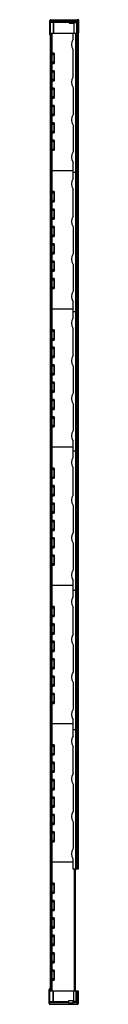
# Model space of a CAD drawing. Header units: millimetres. Extents: x 592 to 634, y 137 to 1554.
import ezdxf

# ---------------------------------------------------------------- set-up
doc = ezdxf.new("R2010")
doc.units = ezdxf.units.MM
doc.header["$LTSCALE"] = 109.979352
doc.layers.get('0').update_dxf_attribs({"linetype": 'CONTINUOUS'})

msp = doc.modelspace()

# ---------------------------------------------------------------- linework, layer by layer
at = {"color": 7}
for p, q in [((592.6, 1532.5), (592.6, 1553)), ((592.6, 1550.2), (598.6, 1550.2)), ((593.6, 1534.7), (593.6, 1554)), ((593.6, 1554), (631.9, 1554)), ((597.6, 1551.2), (593.6, 1551.2)), ((597.6, 1551.6), (597.6, 1534.7)), ((620.3, 1551.6), (597.6, 1551.6)), ((598.6, 1550.6), (620.3, 1550.6)), ((598.6, 1534.7), (598.6, 1550.5)), ((620.3, 1552.1), (620.3, 1549.2)), ((620.3, 1552.1), (627.3, 1552.1)), ((627.3, 1550.1), (620.3, 1550.1)), ((620.3, 1549.2), (627.3, 1549.2)), ((627.1, 1549.2), (627.1, 1550.1)), ((627.3, 1549.2), (627.3, 1552.1)), ((627.3, 1551.5), (627.6, 1551.5)), ((627.4, 1534.7), (627.4, 1549.2)), ((627.4, 1549.2), (627.6, 1549.2)), ((627.6, 1549.2), (627.6, 1551.5)), ((631.9, 1551.4), (627.6, 1551.4)), ((627.6, 1549.9), (630.8, 1549.9)), ((630.8, 1549.9), (630.8, 1534.7)), ((631.9, 1554), (631.9, 1554)), ((631.9, 1553.6), (631.9, 1553.2)), ((631.9, 1552.2), (631.9, 1551.4)), ((632, 1554), (632.1, 1554)), ((632.1, 1554), (632.1, 1554)), ((632.2, 1554), (632.2, 1554)), ((632.3, 1553.2), (632.3, 1553.2)), ((632.3, 1553.2), (632.3, 1553.2)), ((632.3, 1534.7), (632.3, 1551.8)), ((633.3, 1554), (632.4, 1554)), ((632.7, 1554), (632.7, 1554)), ((632.7, 1553.2), (632.7, 1553.7)), ((633.3, 1553.7), (632.7, 1553.7)), ((633.7, 1553.3), (632.7, 1553.3)), ((632.7, 1534.7), (632.7, 1552.3)), ((633.3, 1552.3), (632.7, 1552.3)), ((633.7, 1551.9), (632.7, 1551.9)), ((633.3, 1554), (633.3, 1554)), ((633.3, 1554), (633.3, 1554)), ((633.4, 1554), (633.3, 1554)), ((633.3, 1553.7), (633.3, 1553.2)), ((633.3, 1553.2), (633.3, 1553.2)), ((633.3, 1553.2), (633.4, 1553.2)), ((633.3, 1552.3), (633.3, 1534.7)), ((633.4, 1553.2), (633.4, 1553.2)), ((633.7, 1553), (633.7, 1553.3)), ((633.7, 1534.7), (633.7, 1551.9)), ((634.3, 1552.4), (634.3, 1553.5)), ((634.3, 1553.5), (634.3, 1553.5)), ((634.3, 1534.7), (634.3, 1552.4)), ((634.3, 1552.4), (634.3, 1552.4)), ((592.6, 1534.7), (634.3, 1534.7)), ((593.1, 1532.5), (592.6, 1532.5)), ((593.1, 1532.5), (593.1, 1534.7)), ((593.2, 1534.7), (593.2, 156.7)), ((594.2, 156.7), (594.2, 1534.7)), ((596, 156.7), (596, 1534.7)), ((626.1, 1525.8), (626.1, 1534.7)), ((629.6, 1534.7), (629.6, 331.7)), ((631.1, 331.7), (631.1, 1534.7)), ((631.5, 331.7), (631.5, 1534.7)), ((632.4, 1534.7), (632.4, 331.7)), ((632.8, 331.7), (632.8, 1534.7)), ((633.4, 1534.7), (633.4, 331.7)), ((596, 1517.9), (595.6, 1517.9)), ((595.6, 1503.9), (599, 1503.9)), ((598.7, 1505.6), (596, 1505.6)), ((598.7, 1504.5), (596, 1504.5)), ((598.7, 1505.6), (598.7, 1491.1)), ((599, 1491.5), (599, 1505.3)), ((626.1, 1471.6), (626.1, 1510.8)), ((599, 1492.9), (595.6, 1492.9)), ((596, 1492.2), (598.7, 1492.2)), ((596, 1491.1), (598.7, 1491.1)), ((595.6, 1478.9), (599, 1478.9)), ((598.7, 1480.6), (596, 1480.6)), ((598.7, 1479.5), (596, 1479.5)), ((598.7, 1480.6), (598.7, 1466.1)), ((599, 1466.5), (599, 1480.3)), ((599, 1467.9), (595.6, 1467.9)), ((596, 1467.2), (598.7, 1467.2)), ((596, 1466.1), (598.7, 1466.1)), ((595.6, 1453.9), (599, 1453.9)), ((598.7, 1455.6), (596, 1455.6)), ((598.7, 1454.5), (596, 1454.5)), ((598.7, 1455.6), (598.7, 1441.1)), ((599, 1441.5), (599, 1455.3)), ((626.1, 1456.6), (626.1, 1417.4)), ((599, 1442.9), (595.6, 1442.9)), ((596, 1442.2), (598.7, 1442.2)), ((596, 1441.1), (598.7, 1441.1)), ((595.6, 1428.9), (599, 1428.9)), ((599, 1417.9), (595.6, 1417.9)), ((598.7, 1430.6), (596, 1430.6)), ((598.7, 1429.5), (596, 1429.5)), ((596, 1417.2), (598.7, 1417.2)), ((598.7, 1430.6), (598.7, 1416.1)), ((599, 1416.5), (599, 1430.3)), ((595.6, 1403.9), (599, 1403.9)), ((596, 1416.1), (598.7, 1416.1)), ((598.7, 1405.6), (596, 1405.6)), ((598.7, 1404.5), (596, 1404.5)), ((598.7, 1405.6), (598.7, 1391.1)), ((599, 1391.5), (599, 1405.3)), ((599, 1392.9), (595.6, 1392.9)), ((596, 1392.2), (598.7, 1392.2)), ((596, 1391.1), (598.7, 1391.1)), ((626.1, 1402.4), (626.1, 1363.9)), ((595.6, 1378.9), (599, 1378.9)), ((598.7, 1380.6), (596, 1380.6)), ((598.7, 1379.5), (596, 1379.5)), ((598.7, 1380.6), (598.7, 1366.1)), ((599, 1366.5), (599, 1380.3)), ((599, 1367.9), (595.6, 1367.9)), ((596, 1367.2), (598.7, 1367.2)), ((596, 1366.1), (598.7, 1366.1)), ((595.6, 1353.9), (596, 1353.9)), ((626.1, 1325.3), (626.1, 1348.9)), ((593.2, 1337.2), (626.1, 1337.2)), ((633.4, 1334.2), (626.1, 1334.2)), ((596, 1318.9), (595.6, 1318.9)), ((595.6, 1304.9), (599, 1304.9)), ((598.7, 1306.6), (596, 1306.6)), ((598.7, 1305.5), (596, 1305.5)), ((598.7, 1306.6), (598.7, 1292.1)), ((599, 1292.5), (599, 1306.3)), ((626.1, 1271.1), (626.1, 1310.3)), ((599, 1293.9), (595.6, 1293.9)), ((596, 1293.2), (598.7, 1293.2)), ((596, 1292.1), (598.7, 1292.1)), ((595.6, 1279.9), (599, 1279.9)), ((598.7, 1281.6), (596, 1281.6)), ((598.7, 1280.5), (596, 1280.5)), ((598.7, 1281.6), (598.7, 1267.1)), ((599, 1267.5), (599, 1281.3)), ((599, 1268.9), (595.6, 1268.9)), ((596, 1268.2), (598.7, 1268.2)), ((596, 1267.1), (598.7, 1267.1)), ((595.6, 1254.9), (599, 1254.9)), ((598.7, 1256.6), (596, 1256.6)), ((598.7, 1255.5), (596, 1255.5)), ((598.7, 1256.6), (598.7, 1242.1)), ((599, 1242.5), (599, 1256.3)), ((626.1, 1256.1), (626.1, 1216.9)), ((599, 1243.9), (595.6, 1243.9)), ((596, 1243.2), (598.7, 1243.2)), ((596, 1242.1), (598.7, 1242.1)), ((595.6, 1229.9), (599, 1229.9)), ((599, 1218.9), (595.6, 1218.9)), ((598.7, 1231.6), (596, 1231.6)), ((598.7, 1230.5), (596, 1230.5)), ((598.7, 1231.6), (598.7, 1217.1)), ((599, 1217.5), (599, 1231.3)), ((595.6, 1204.9), (599, 1204.9)), ((596, 1218.2), (598.7, 1218.2)), ((596, 1217.1), (598.7, 1217.1)), ((598.7, 1206.6), (596, 1206.6)), ((598.7, 1205.5), (596, 1205.5)), ((598.7, 1206.6), (598.7, 1192.1)), ((599, 1192.5), (599, 1206.3)), ((599, 1193.9), (595.6, 1193.9)), ((596, 1193.2), (598.7, 1193.2)), ((596, 1192.1), (598.7, 1192.1)), ((626.1, 1201.9), (626.1, 1163.4)), ((595.6, 1179.9), (599, 1179.9)), ((598.7, 1181.6), (596, 1181.6)), ((598.7, 1180.5), (596, 1180.5)), ((598.7, 1181.6), (598.7, 1167.1)), ((599, 1167.5), (599, 1181.3)), ((599, 1168.9), (595.6, 1168.9)), ((596, 1168.2), (598.7, 1168.2)), ((596, 1167.1), (598.7, 1167.1)), ((595.6, 1154.9), (596, 1154.9)), ((626.1, 1124.8), (626.1, 1148.4)), ((593.2, 1138.2), (626.1, 1138.2)), ((633.4, 1133.7), (626.1, 1133.7)), ((596, 1119.9), (595.6, 1119.9)), ((595.6, 1105.9), (599, 1105.9)), ((598.7, 1107.6), (596, 1107.6)), ((598.7, 1106.5), (596, 1106.5)), ((598.7, 1107.6), (598.7, 1093.1)), ((599, 1093.5), (599, 1107.3)), ((626.1, 1070.6), (626.1, 1109.8)), ((599, 1094.9), (595.6, 1094.9)), ((596, 1094.2), (598.7, 1094.2)), ((596, 1093.1), (598.7, 1093.1)), ((595.6, 1080.9), (599, 1080.9)), ((598.7, 1082.6), (596, 1082.6)), ((598.7, 1081.5), (596, 1081.5)), ((598.7, 1082.6), (598.7, 1068.1)), ((599, 1068.5), (599, 1082.3)), ((599, 1069.9), (595.6, 1069.9)), ((596, 1069.2), (598.7, 1069.2)), ((596, 1068.1), (598.7, 1068.1)), ((595.6, 1055.9), (599, 1055.9)), ((598.7, 1057.6), (596, 1057.6)), ((598.7, 1056.5), (596, 1056.5)), ((598.7, 1057.6), (598.7, 1043.1)), ((599, 1043.5), (599, 1057.3)), ((626.1, 1055.6), (626.1, 1016.4)), ((599, 1044.9), (595.6, 1044.9)), ((596, 1044.2), (598.7, 1044.2)), ((596, 1043.1), (598.7, 1043.1)), ((595.6, 1030.9), (599, 1030.9)), ((598.7, 1032.6), (596, 1032.6)), ((598.7, 1031.5), (596, 1031.5)), ((598.7, 1032.6), (598.7, 1018.1)), ((599, 1018.5), (599, 1032.3)), ((599, 1019.9), (595.6, 1019.9)), ((595.6, 1005.9), (599, 1005.9)), ((596, 1019.2), (598.7, 1019.2)), ((596, 1018.1), (598.7, 1018.1)), ((598.7, 1007.6), (596, 1007.6)), ((598.7, 1006.5), (596, 1006.5)), ((598.7, 1007.6), (598.7, 993.1)), ((599, 993.5), (599, 1007.3)), ((599, 994.9), (595.6, 994.9)), ((596, 994.2), (598.7, 994.2)), ((596, 993.1), (598.7, 993.1)), ((626.1, 1001.4), (626.1, 962.9)), ((595.6, 980.9), (599, 980.9)), ((598.7, 982.6), (596, 982.6)), ((598.7, 981.5), (596, 981.5)), ((598.7, 982.6), (598.7, 968.1)), ((599, 968.5), (599, 982.3)), ((599, 969.9), (595.6, 969.9)), ((596, 969.2), (598.7, 969.2)), ((596, 968.1), (598.7, 968.1)), ((595.6, 955.9), (596, 955.9)), ((593.2, 939.2), (626.1, 939.2)), ((626.1, 924.3), (626.1, 947.9)), ((596, 920.9), (595.6, 920.9)), ((633.4, 933.2), (626.1, 933.2)), ((595.6, 906.9), (599, 906.9)), ((598.7, 908.6), (596, 908.6)), ((598.7, 907.5), (596, 907.5)), ((598.7, 908.6), (598.7, 894.1)), ((599, 894.5), (599, 908.3)), ((626.1, 870.1), (626.1, 909.3)), ((599, 895.9), (595.6, 895.9)), ((596, 895.2), (598.7, 895.2)), ((596, 894.1), (598.7, 894.1)), ((595.6, 881.9), (599, 881.9)), ((598.7, 883.6), (596, 883.6)), ((598.7, 882.5), (596, 882.5)), ((598.7, 883.6), (598.7, 869.1)), ((599, 869.5), (599, 883.3)), ((599, 870.9), (595.6, 870.9)), ((596, 870.2), (598.7, 870.2)), ((596, 869.1), (598.7, 869.1)), ((595.6, 856.9), (599, 856.9)), ((598.7, 858.6), (596, 858.6)), ((598.7, 857.5), (596, 857.5)), ((598.7, 858.6), (598.7, 844.1)), ((599, 844.5), (599, 858.3)), ((626.1, 855.1), (626.1, 815.9)), ((599, 845.9), (595.6, 845.9)), ((596, 845.2), (598.7, 845.2)), ((596, 844.1), (598.7, 844.1)), ((595.6, 831.9), (599, 831.9)), ((598.7, 833.6), (596, 833.6)), ((598.7, 832.5), (596, 832.5)), ((598.7, 833.6), (598.7, 819.1)), ((599, 819.5), (599, 833.3)), ((599, 820.9), (595.6, 820.9)), ((596, 820.2), (598.7, 820.2)), ((596, 819.1), (598.7, 819.1)), ((598.7, 808.6), (596, 808.6)), ((598.7, 807.5), (596, 807.5)), ((598.7, 808.6), (598.7, 794.1)), ((599, 794.5), (599, 808.3)), ((595.6, 806.9), (599, 806.9)), ((599, 795.9), (595.6, 795.9)), ((596, 795.2), (598.7, 795.2)), ((596, 794.1), (598.7, 794.1)), ((626.1, 800.9), (626.1, 762.4)), ((595.6, 781.9), (599, 781.9)), ((598.7, 783.6), (596, 783.6)), ((598.7, 782.5), (596, 782.5)), ((598.7, 783.6), (598.7, 769.1)), ((599, 769.5), (599, 783.3)), ((599, 770.9), (595.6, 770.9)), ((596, 770.2), (598.7, 770.2)), ((596, 769.1), (598.7, 769.1)), ((595.6, 756.9), (596, 756.9)), ((593.2, 740.2), (626.1, 740.2)), ((626.1, 723.8), (626.1, 747.4)), ((633.4, 732.7), (626.1, 732.7)), ((596, 721.9), (595.6, 721.9)), ((598.7, 709.6), (596, 709.6)), ((598.7, 708.5), (596, 708.5)), ((598.7, 709.6), (598.7, 695.1)), ((599, 695.5), (599, 709.3)), ((626.1, 669.6), (626.1, 708.8)), ((595.6, 707.9), (599, 707.9)), ((599, 696.9), (595.6, 696.9)), ((596, 696.2), (598.7, 696.2)), ((596, 695.1), (598.7, 695.1)), ((595.6, 682.9), (599, 682.9)), ((598.7, 684.6), (596, 684.6)), ((598.7, 683.5), (596, 683.5)), ((598.7, 684.6), (598.7, 670.1)), ((599, 670.5), (599, 684.3)), ((599, 671.9), (595.6, 671.9)), ((596, 671.2), (598.7, 671.2)), ((596, 670.1), (598.7, 670.1)), ((595.6, 657.9), (599, 657.9)), ((598.7, 659.6), (596, 659.6)), ((598.7, 658.5), (596, 658.5)), ((598.7, 659.6), (598.7, 645.1)), ((599, 645.5), (599, 659.3)), ((626.1, 654.6), (626.1, 615.4)), ((599, 646.9), (595.6, 646.9)), ((596, 646.2), (598.7, 646.2)), ((596, 645.1), (598.7, 645.1)), ((595.6, 632.9), (599, 632.9)), ((598.7, 634.6), (596, 634.6)), ((598.7, 633.5), (596, 633.5)), ((598.7, 634.6), (598.7, 620.1)), ((599, 620.5), (599, 634.3)), ((599, 621.9), (595.6, 621.9)), ((596, 621.2), (598.7, 621.2)), ((596, 620.1), (598.7, 620.1)), ((598.7, 609.6), (596, 609.6)), ((598.7, 609.6), (598.7, 595.1)), ((599, 595.5), (599, 609.3)), ((595.6, 607.9), (599, 607.9)), ((599, 596.9), (595.6, 596.9)), ((598.7, 608.5), (596, 608.5)), ((596, 596.2), (598.7, 596.2)), ((596, 595.1), (598.7, 595.1)), ((626.1, 600.4), (626.1, 561.9)), ((595.6, 582.9), (599, 582.9)), ((598.7, 584.6), (596, 584.6)), ((598.7, 583.5), (596, 583.5)), ((598.7, 584.6), (598.7, 570.1)), ((599, 570.5), (599, 584.3)), ((599, 571.9), (595.6, 571.9)), ((596, 571.2), (598.7, 571.2)), ((596, 570.1), (598.7, 570.1)), ((595.6, 557.9), (596, 557.9)), ((593.2, 541.2), (626.1, 541.2)), ((626.1, 523.3), (626.1, 546.9)), ((633.4, 532.2), (626.1, 532.2)), ((596, 522.9), (595.6, 522.9)), ((598.7, 510.6), (596, 510.6)), ((598.7, 510.6), (598.7, 496.1)), ((599, 496.5), (599, 510.3)), ((595.6, 508.9), (599, 508.9)), ((599, 497.9), (595.6, 497.9)), ((598.7, 509.5), (596, 509.5)), ((596, 497.2), (598.7, 497.2)), ((596, 496.1), (598.7, 496.1)), ((626.1, 469.1), (626.1, 508.3)), ((595.6, 483.9), (599, 483.9)), ((598.7, 485.6), (596, 485.6)), ((598.7, 484.5), (596, 484.5)), ((598.7, 485.6), (598.7, 471.1)), ((599, 471.5), (599, 485.3)), ((599, 472.9), (595.6, 472.9)), ((596, 472.2), (598.7, 472.2)), ((596, 471.1), (598.7, 471.1)), ((595.6, 458.9), (599, 458.9)), ((598.7, 460.6), (596, 460.6)), ((598.7, 459.5), (596, 459.5)), ((598.7, 460.6), (598.7, 446.1)), ((599, 446.5), (599, 460.3)), ((626.1, 454.1), (626.1, 414.9)), ((599, 447.9), (595.6, 447.9)), ((596, 447.2), (598.7, 447.2)), ((596, 446.1), (598.7, 446.1)), ((595.6, 433.9), (599, 433.9)), ((598.7, 435.6), (596, 435.6)), ((598.7, 434.5), (596, 434.5)), ((598.7, 435.6), (598.7, 421.1)), ((599, 421.5), (599, 435.3)), ((599, 422.9), (595.6, 422.9)), ((596, 422.2), (598.7, 422.2)), ((596, 421.1), (598.7, 421.1)), ((595.6, 408.9), (599, 408.9)), ((599, 397.9), (595.6, 397.9)), ((598.7, 410.6), (596, 410.6)), ((598.7, 409.5), (596, 409.5)), ((596, 397.2), (598.7, 397.2)), ((598.7, 410.6), (598.7, 396.1)), ((599, 396.5), (599, 410.3)), ((626.1, 399.9), (626.1, 361.4)), ((595.6, 383.9), (599, 383.9)), ((596, 396.1), (598.7, 396.1)), ((598.7, 385.6), (596, 385.6)), ((598.7, 384.5), (596, 384.5)), ((598.7, 385.6), (598.7, 371.1)), ((599, 371.5), (599, 385.3)), ((599, 372.9), (595.6, 372.9)), ((596, 372.2), (598.7, 372.2)), ((596, 371.1), (598.7, 371.1)), ((595.6, 358.9), (596, 358.9)), ((593.2, 342.2), (626.1, 342.2)), ((626.1, 331.7), (626.1, 346.4)), ((633.4, 331.7), (626.1, 331.7)), ((627.7, 331.7), (627.7, 156.7)), ((629.7, 156.7), (629.7, 331.7)), ((596, 323.9), (595.6, 323.9)), ((595.6, 309.9), (599, 309.9)), ((599, 298.9), (595.6, 298.9)), ((598.7, 311.6), (596, 311.6)), ((598.7, 310.5), (596, 310.5)), ((596, 298.2), (598.7, 298.2)), ((598.7, 311.6), (598.7, 297.1)), ((599, 297.5), (599, 311.3)), ((595.6, 284.9), (599, 284.9)), ((596, 297.1), (598.7, 297.1)), ((598.7, 286.6), (596, 286.6)), ((598.7, 285.5), (596, 285.5)), ((598.7, 286.6), (598.7, 272.1)), ((599, 272.5), (599, 286.3)), ((599, 273.9), (595.6, 273.9)), ((596, 273.2), (598.7, 273.2)), ((596, 272.1), (598.7, 272.1)), ((595.6, 259.9), (599, 259.9)), ((598.7, 261.6), (596, 261.6)), ((598.7, 260.5), (596, 260.5)), ((598.7, 261.6), (598.7, 247.1)), ((599, 247.5), (599, 261.3)), ((599, 248.9), (595.6, 248.9)), ((596, 248.2), (598.7, 248.2)), ((596, 247.1), (598.7, 247.1)), ((595.6, 234.9), (599, 234.9)), ((598.7, 236.6), (596, 236.6)), ((598.7, 235.5), (596, 235.5)), ((598.7, 236.6), (598.7, 222.1)), ((599, 222.5), (599, 236.3)), ((599, 223.9), (595.6, 223.9)), ((596, 223.2), (598.7, 223.2)), ((596, 222.1), (598.7, 222.1)), ((595.6, 209.9), (599, 209.9)), ((599, 198.9), (595.6, 198.9)), ((598.7, 211.6), (596, 211.6)), ((598.7, 210.5), (596, 210.5)), ((598.7, 211.6), (598.7, 197.1)), ((599, 197.5), (599, 211.3)), ((595.6, 184.9), (599, 184.9)), ((596, 198.2), (598.7, 198.2)), ((596, 197.1), (598.7, 197.1)), ((598.7, 186.6), (596, 186.6)), ((598.7, 185.5), (596, 185.5)), ((598.7, 186.6), (598.7, 172.1)), ((599, 172.5), (599, 186.3)), ((599, 173.9), (595.6, 173.9)), ((596, 173.2), (598.7, 173.2)), ((596, 172.1), (598.7, 172.1)), ((591.7, 158.8), (592.2, 158.8)), ((591.7, 138.3), (591.7, 158.8)), ((591.7, 156.7), (633.4, 156.7)), ((592.2, 156.7), (592.2, 158.8)), ((592.6, 159.7), (592.5, 159.7)), ((592.5, 159.2), (592.5, 159.7)), ((592.5, 159.2), (592.6, 159.2)), ((592.6, 159.7), (592.6, 159.2)), ((592.7, 137.3), (592.7, 156.7)), ((592.9, 159), (593.2, 159.1)), ((593.2, 158.6), (592.9, 159)), ((595.6, 159.9), (596, 159.9)), ((596.7, 156.7), (596.7, 139.7)), ((597.7, 140.8), (597.7, 156.7)), ((626.5, 156.7), (626.5, 142.2)), ((627, 141.4), (627, 156.7)), ((629.9, 156.7), (629.9, 141.4)), ((631.4, 139.5), (631.4, 156.7)), ((631.8, 139), (631.8, 156.7)), ((632.4, 156.7), (632.4, 139)), ((632.7, 139.4), (632.7, 156.7)), ((633.4, 156.7), (633.4, 138.9)), ((626.4, 142.2), (619.4, 142.2)), ((619.4, 142.2), (619.4, 139.2)), ((626.2, 140.7), (626.2, 142.2)), ((626.4, 139.2), (626.4, 142.2)), ((626.7, 142.2), (626.5, 142.2)), ((626.7, 139.8), (626.7, 142.2)), ((597.7, 141.1), (591.7, 141.1)), ((592.7, 140.1), (596.7, 140.1)), ((592.7, 137.3), (631, 137.3)), ((596.7, 139.7), (619.4, 139.7)), ((619.4, 140.7), (597.7, 140.7)), ((626.4, 139.2), (619.4, 139.2)), ((626.2, 141.1), (626.4, 141.1)), ((626.2, 140.7), (626.4, 140.7)), ((626.7, 139.8), (626.4, 139.8)), ((626.7, 139.9), (631, 139.9)), ((629.9, 141.4), (627, 141.4)), ((629.9, 141.4), (631.4, 140.3)), ((631, 139.9), (631, 139.1)), ((631, 138.1), (631, 137.7)), ((631, 137.3), (631, 137.3)), ((631.1, 137.3), (631.3, 137.4)), ((631.1, 137.3), (631.1, 137.3)), ((631.3, 137.4), (631.2, 137.4)), ((631.3, 137.4), (631.6, 137.4)), ((631.4, 138.1), (631.4, 138.1)), ((632.4, 137.4), (631.6, 137.4)), ((632.4, 138.1), (631.7, 138.1)), ((631.8, 137.4), (631.7, 137.4)), ((632.7, 139.4), (631.8, 139.4)), ((631.8, 139), (632.4, 139)), ((632.8, 138.1), (631.8, 138.1)), ((631.8, 137.7), (631.8, 138.1)), ((631.8, 137.7), (632.4, 137.7)), ((632.4, 138.1), (632.5, 138.1)), ((632.4, 138.1), (632.5, 138.1)), ((632.4, 138.1), (632.4, 138.1)), ((632.4, 138.1), (632.4, 137.7)), ((632.4, 137.4), (632.5, 137.4)), ((632.4, 137.4), (632.4, 137.4)), ((632.5, 137.4), (632.7, 137.4)), ((632.8, 138.1), (632.8, 138.3)), ((633.4, 138.9), (633.4, 138.9)), ((633.4, 138.9), (633.4, 137.9)), ((633.4, 137.9), (633.4, 137.9))]:
    msp.add_line(p, q, dxfattribs=at)
for points in [[(632.4, 1554), (632.2, 1554), (632.1, 1554), (632, 1554), (632, 1554), (631.9, 1554), (631.9, 1554)], [(633.3, 1553.2), (632.6, 1553.2), (632.4, 1553.2), (632.2, 1553.2), (632, 1553.2), (632, 1553.2)], [(634.3, 1553.5), (634.3, 1553.6), (634.1, 1553.8), (633.9, 1553.9), (633.8, 1553.9), (633.7, 1553.9), (633.4, 1554)], [(634.3, 1552.4), (634.1, 1552.9), (633.4, 1553.2)], [(631, 137.3), (631, 137.3), (631, 137.3), (631.1, 137.3)], [(631.1, 138.1), (631.1, 138.1), (631.2, 138.1), (631.4, 138.1), (631.7, 138.1)], [(632.5, 138.1), (633.1, 138.4), (633.4, 138.9)], [(632.7, 137.4), (632.9, 137.4), (633, 137.4), (633.1, 137.5), (633.4, 137.8), (633.4, 137.9)]]:
    msp.add_lwpolyline(points, dxfattribs=at)
for centre, radius, start, end in [((593.6, 1553), 1, 90, 180), ((597.6, 1550.2), 1, 45.3272, 90.0466), ((597.6, 1550.2), 0.986, 0.0414, 45.3348), ((597.6, 1550.5), 1.02, 0.0033, 7.2209), ((631.9, 1553.6), 0.4, 83.9151, 90), ((631.9, 1553.6), 0.397, 85.1257, 89.986), ((632.4, 1578.2), 24.3, 269.1639, 269.4536), ((632.7, 1605.3), 51.4, 269.5212, 270.0129), ((632.6, 1559.7), 6.49, 267.0251, 267.5393), ((631.9, 1553.2), 0.402, 0.055, 14.956), ((632.7, 1564.2), 11.1, 269.6969, 269.9902), ((632.8, 1544.9), 9.11, 86.6733, 86.93), ((633.3, 1552.8), 0.4, 74.1577, 90), ((633.3, 1553.3), 0.426, 0.7133, 12.9353), ((633.3, 1551.9), 0.426, 1.592, 14.4229), ((593.5, 1532.5), 0.85, 180, 252.5867), ((593.5, 1532.5), 0.35, 179.9955, 206.4574), ((639.1, 1518.3), 15.1, 150.1372, 209.8628), ((639.1, 1464.1), 15.1, 150.1372, 209.8628), ((639.1, 1409.9), 15.1, 150.1372, 209.8628), ((639.1, 1356.4), 15.1, 150.1372, 209.8628), ((639.1, 1317.8), 15.1, 150.1372, 209.8628), ((639.1, 1263.6), 15.1, 150.1372, 209.8628), ((639.1, 1209.4), 15.1, 150.1372, 209.8628), ((639.1, 1155.9), 15.1, 150.1372, 209.8628), ((639.1, 1117.3), 15.1, 150.1372, 209.8628), ((639.1, 1063.1), 15.1, 150.1372, 209.8628), ((639.1, 1008.9), 15.1, 150.1372, 209.8628), ((639.1, 955.4), 15.1, 150.1372, 209.8628), ((639.1, 916.8), 15.1, 150.1372, 209.8628), ((639.1, 862.6), 15.1, 150.1372, 209.8628), ((639.1, 808.4), 15.1, 150.1372, 209.8628), ((639.1, 754.9), 15.1, 150.1372, 209.8628), ((639.1, 716.3), 15.1, 150.1372, 209.8628), ((639.1, 662.1), 15.1, 150.1372, 209.8628), ((639.1, 607.9), 15.1, 150.1372, 209.8628), ((639.1, 554.4), 15.1, 150.1372, 209.8628), ((639.1, 515.8), 15.1, 150.1372, 209.8628), ((639.1, 461.6), 15.1, 150.1372, 209.8628), ((639.1, 407.4), 15.1, 150.1372, 209.8628), ((639.1, 353.9), 15.1, 150.1372, 209.8628), ((592.5, 158.8), 0.85, 90, 180), ((592.5, 158.8), 0.35, 90, 180), ((592.6, 158.8), 0.85, 51.1005, 90), ((592.6, 158.8), 0.35, 32.0054, 90), ((592.7, 138.3), 1, 180, 270), ((592.7, 141.1), 1.01, 262.3621, 269.9961), ((596.6, 140.8), 1.02, 352.7791, 359.9967), ((631, 137.7), 0.4, 270, 276.0116), ((631, 137.7), 0.397, 270.0135, 274.779), ((631.4, 120), 17.3, 90.8062, 90.9288), ((631.5, 112.1), 25.2, 90.5904, 90.8012), ((631.6, 131.6), 6.48, 92.4636, 92.9915), ((631, 138.1), 0.402, 344.3638, 359.9436), ((631.8, 81), 56.3, 90.0118, 90.4629), ((631.7, 130.9), 7.22, 92.347, 92.4712), ((631.8, 127.1), 11, 90.0065, 90.2895), ((631.9, 146.5), 9.12, 273.07, 273.3241)]:
    msp.add_arc(centre, radius, start, end, dxfattribs=at)
for centre, start_param, end_param in [((598.7, 1505.3), -1.570796, 0), ((598.7, 1491.5), -3.141593, -1.570796), ((598.7, 1480.3), -1.570796, 0), ((598.7, 1466.5), -3.141593, -1.570796), ((598.7, 1455.3), -1.570796, 0), ((598.7, 1441.5), -3.141593, -1.570796), ((598.7, 1430.3), -1.570796, 0), ((598.7, 1416.5), -3.141593, -1.570796), ((598.7, 1405.3), -1.570796, 0), ((598.7, 1391.5), -3.141593, -1.570796), ((598.7, 1380.3), -1.570796, 0), ((598.7, 1366.5), -3.141593, -1.570796), ((598.7, 1306.3), -1.570796, 0), ((598.7, 1292.5), -3.141593, -1.570796), ((598.7, 1281.3), -1.570796, 0), ((598.7, 1267.5), -3.141593, -1.570796), ((598.7, 1256.3), -1.570796, 0), ((598.7, 1242.5), -3.141593, -1.570796), ((598.7, 1231.3), -1.570796, 0), ((598.7, 1217.5), -3.141593, -1.570796), ((598.7, 1206.3), -1.570796, 0), ((598.7, 1192.5), -3.141593, -1.570796), ((598.7, 1181.3), -1.570796, 0), ((598.7, 1167.5), -3.141593, -1.570796), ((598.7, 1107.3), -1.570796, 0), ((598.7, 1093.5), -3.141593, -1.570796), ((598.7, 1082.3), -1.570796, 0), ((598.7, 1068.5), -3.141593, -1.570796), ((598.7, 1057.3), -1.570796, 0), ((598.7, 1043.5), -3.141593, -1.570796), ((598.7, 1032.3), -1.570796, 0), ((598.7, 1018.5), -3.141593, -1.570796), ((598.7, 1007.3), -1.570796, 0), ((598.7, 993.5), -3.141593, -1.570796), ((598.7, 982.3), -1.570796, 0), ((598.7, 968.5), -3.141593, -1.570796), ((598.7, 908.3), -1.570796, 0), ((598.7, 894.5), -3.141593, -1.570796), ((598.7, 883.3), -1.570796, 0), ((598.7, 869.5), -3.141593, -1.570796), ((598.7, 858.3), -1.570796, 0), ((598.7, 844.5), -3.141593, -1.570796), ((598.7, 833.3), -1.570796, 0), ((598.7, 819.5), -3.141593, -1.570796), ((598.7, 808.3), -1.570796, 0), ((598.7, 794.5), -3.141593, -1.570796), ((598.7, 783.3), -1.570796, 0), ((598.7, 769.5), -3.141593, -1.570796), ((598.7, 709.3), -1.570796, 0), ((598.7, 695.5), -3.141593, -1.570796), ((598.7, 684.3), -1.570796, 0), ((598.7, 670.5), -3.141593, -1.570796), ((598.7, 659.3), -1.570796, 0), ((598.7, 645.5), -3.141593, -1.570796), ((598.7, 634.3), -1.570796, 0), ((598.7, 620.5), -3.141593, -1.570796), ((598.7, 609.3), -1.570796, 0), ((598.7, 595.5), -3.141593, -1.570796), ((598.7, 584.3), -1.570796, 0), ((598.7, 570.5), -3.141593, -1.570796), ((598.7, 510.3), -1.570796, 0), ((598.7, 496.5), -3.141593, -1.570796), ((598.7, 485.3), -1.570796, 0), ((598.7, 471.5), -3.141593, -1.570796), ((598.7, 460.3), -1.570796, 0), ((598.7, 446.5), -3.141593, -1.570796), ((598.7, 435.3), -1.570796, 0), ((598.7, 421.5), -3.141593, -1.570796), ((598.7, 410.3), -1.570796, 0), ((598.7, 396.5), -3.141593, -1.570796), ((598.7, 385.3), -1.570796, 0), ((598.7, 371.5), -3.141593, -1.570796), ((598.7, 311.3), -1.570796, 0), ((598.7, 297.5), -3.141593, -1.570796), ((598.7, 286.3), -1.570796, 0), ((598.7, 272.5), -3.141593, -1.570796), ((598.7, 261.3), -1.570796, 0), ((598.7, 247.5), -3.141593, -1.570796), ((598.7, 236.3), -1.570796, 0), ((598.7, 222.5), -3.141593, -1.570796), ((598.7, 211.3), -1.570796, 0), ((598.7, 197.5), -3.141593, -1.570796), ((598.7, 186.3), -1.570796, 0), ((598.7, 172.5), -3.141593, -1.570796)]:
    msp.add_ellipse(centre, major_axis=(0, 0.327), ratio=0.917004, start_param=start_param, end_param=end_param, dxfattribs=at)
for points, knots in [([(593.6, 1551.2), (593.3, 1551.2), (592.8, 1551), (592.6, 1550.5), (592.6, 1550.2)], [0, 0, 0, 0, 0.501595, 1, 1, 1, 1]), ([(598.6, 1550.6), (598.6, 1550.9), (598.3, 1551.4), (597.8, 1551.6), (597.6, 1551.6)], [0, 0, 0, 0, 0.547787, 1, 1, 1, 1]), ([(630.8, 1549.9), (630.9, 1550.1), (631.1, 1550.4), (631.4, 1550.8), (631.6, 1551), (631.7, 1551.2), (631.8, 1551.3), (631.9, 1551.4), (631.9, 1551.4)], [0, 0, 0, 0, 0.327907, 0.630217, 0.761436, 0.871415, 0.953661, 1, 1, 1, 1]), ([(632.3, 1551), (632.2, 1551), (632, 1550.8), (631.7, 1550.6), (631.3, 1550.3), (631, 1550), (630.8, 1549.9)], [0, 0, 0, 0, 0.128313, 0.369466, 0.671831, 1, 1, 1, 1]), ([(631.9, 1554), (631.9, 1554), (631.9, 1554), (631.9, 1554), (632, 1554), (632, 1554), (632, 1554)], [0, 0, 0, 0, 0.064731, 0.255572, 0.569779, 1, 1, 1, 1]), ([(632.7, 1553.7), (632.6, 1553.7), (632.5, 1553.7), (632.3, 1553.6), (632.1, 1553.6), (632, 1553.6), (632, 1553.6), (631.9, 1553.6), (631.9, 1553.6), (631.9, 1553.6)], [0, 0, 0, 0, 0.381672, 0.554046, 0.705091, 0.829075, 0.921241, 0.978559, 1, 1, 1, 1]), ([(632.3, 1553.3), (632.3, 1553.4), (632.2, 1553.6), (632, 1553.6), (631.9, 1553.6)], [0, 0, 0, 0, 0.510776, 1, 1, 1, 1]), ([(631.9, 1553.2), (631.9, 1553.2), (631.9, 1553.2), (632, 1553.2), (632.1, 1553.2), (632.2, 1553.2), (632.2, 1553.2)], [0, 0, 0, 0, 0.076719, 0.274196, 0.58721, 1, 1, 1, 1]), ([(632.2, 1553.1), (632.2, 1553.1), (632.1, 1553.2), (632, 1553.2), (631.9, 1553.2)], [0, 0, 0, 0, 0.263418, 1, 1, 1, 1]), ([(631.9, 1552.2), (631.9, 1552.2), (631.9, 1552.2), (632, 1552.2), (632, 1552.2), (632.2, 1552.3), (632.4, 1552.3), (632.6, 1552.3), (632.7, 1552.3)], [0, 0, 0, 0, 0.028052, 0.087108, 0.179261, 0.302173, 0.621954, 1, 1, 1, 1]), ([(632.3, 1551.8), (632.3, 1551.9), (632.2, 1552.1), (632, 1552.2), (631.9, 1552.2)], [0, 0, 0, 0, 0.498949, 1, 1, 1, 1]), ([(631.9, 1551.4), (632, 1551.4), (632.2, 1551.3), (632.3, 1551.1), (632.3, 1551)], [0, 0, 0, 0, 0.499131, 1, 1, 1, 1]), ([(632.3, 1551), (632.3, 1551.1), (632.2, 1551.3), (632, 1551.4), (631.9, 1551.4)], [0, 0, 0, 0, 0.498504, 1, 1, 1, 1]), ([(632.7, 1553.3), (632.7, 1553.3), (632.6, 1553.3), (632.4, 1553.2), (632.4, 1553.2), (632.3, 1553.2), (632.3, 1553.2), (632.3, 1553.2)], [0, 0, 0, 0, 0.377863, 0.698757, 0.913545, 0.972887, 1, 1, 1, 1]), ([(632.3, 1553.2), (632.3, 1553.2), (632.4, 1553.2), (632.6, 1553.2), (632.6, 1553.2)], [0, 0, 0, 0, 0.235539, 1, 1, 1, 1]), ([(632.7, 1551.9), (632.6, 1551.9), (632.5, 1551.9), (632.3, 1551.8), (632.3, 1551.8), (632.3, 1551.8)], [0, 0, 0, 0, 0.677803, 0.892651, 1, 1, 1, 1]), ([(633.5, 1553.7), (633.6, 1553.7), (633.7, 1553.7), (633.8, 1553.8), (633.8, 1553.8), (633.9, 1553.8), (633.9, 1553.8), (633.9, 1553.8), (633.9, 1553.9), (633.9, 1553.9), (633.8, 1553.9), (633.6, 1553.9), (633.5, 1553.9), (633.3, 1554)], [0, 0, 0, 0, 0.191271, 0.265606, 0.325838, 0.372196, 0.405271, 0.42689, 0.443446, 0.466188, 0.500738, 0.610489, 1, 1, 1, 1]), ([(633.3, 1553.7), (633.3, 1553.7), (633.4, 1553.7), (633.5, 1553.7), (633.5, 1553.7)], [0, 0, 0, 0, 0.26748, 1, 1, 1, 1]), ([(633.7, 1553.3), (633.7, 1553.4), (633.6, 1553.6), (633.4, 1553.7), (633.3, 1553.7)], [0, 0, 0, 0, 0.504473, 1, 1, 1, 1]), ([(633.3, 1552.3), (633.5, 1552.3), (633.7, 1552.4), (633.9, 1552.6), (633.9, 1552.7), (633.9, 1552.9), (633.8, 1553), (633.7, 1553.1), (633.5, 1553.1), (633.4, 1553.1)], [0, 0, 0, 0, 0.349793, 0.464921, 0.548956, 0.621884, 0.711891, 0.835777, 1, 1, 1, 1]), ([(633.7, 1552), (633.6, 1552.1), (633.6, 1552.2), (633.4, 1552.3), (633.3, 1552.3)], [0, 0, 0, 0, 0.504901, 1, 1, 1, 1]), ([(634.3, 1553.5), (634.3, 1553.4), (634.2, 1553.4), (634.1, 1553.4), (633.9, 1553.3), (633.8, 1553.3), (633.7, 1553.3)], [0, 0, 0, 0, 0.086472, 0.277135, 0.581387, 1, 1, 1, 1]), ([(634.3, 1552.4), (634.3, 1552.3), (634.2, 1552.1), (633.9, 1552), (633.8, 1551.9), (633.7, 1551.9)], [0, 0, 0, 0, 0.346033, 0.630483, 1, 1, 1, 1]), ([(599, 1504.2), (599, 1504.3), (598.9, 1504.5), (598.7, 1504.5), (598.7, 1504.5)], [0, 0, 0, 0, 0.484476, 1, 1, 1, 1]), ([(598.7, 1492.2), (598.7, 1492.2), (598.9, 1492.3), (599, 1492.4), (599, 1492.5)], [0, 0, 0, 0, 0.515072, 1, 1, 1, 1]), ([(599, 1479.2), (599, 1479.3), (598.9, 1479.5), (598.7, 1479.5), (598.7, 1479.5)], [0, 0, 0, 0, 0.484476, 1, 1, 1, 1]), ([(598.7, 1467.2), (598.7, 1467.2), (598.9, 1467.3), (599, 1467.4), (599, 1467.5)], [0, 0, 0, 0, 0.515072, 1, 1, 1, 1]), ([(599, 1454.2), (599, 1454.3), (598.9, 1454.5), (598.7, 1454.5), (598.7, 1454.5)], [0, 0, 0, 0, 0.484476, 1, 1, 1, 1]), ([(598.7, 1442.2), (598.7, 1442.2), (598.9, 1442.3), (599, 1442.4), (599, 1442.5)], [0, 0, 0, 0, 0.515072, 1, 1, 1, 1]), ([(599, 1429.2), (599, 1429.3), (598.9, 1429.5), (598.7, 1429.5), (598.7, 1429.5)], [0, 0, 0, 0, 0.484476, 1, 1, 1, 1]), ([(598.7, 1417.2), (598.7, 1417.2), (598.9, 1417.3), (599, 1417.4), (599, 1417.5)], [0, 0, 0, 0, 0.515072, 1, 1, 1, 1]), ([(599, 1404.2), (599, 1404.3), (598.9, 1404.5), (598.7, 1404.5), (598.7, 1404.5)], [0, 0, 0, 0, 0.484476, 1, 1, 1, 1]), ([(598.7, 1392.2), (598.7, 1392.2), (598.9, 1392.3), (599, 1392.4), (599, 1392.5)], [0, 0, 0, 0, 0.515072, 1, 1, 1, 1]), ([(599, 1379.2), (599, 1379.3), (598.9, 1379.5), (598.7, 1379.5), (598.7, 1379.5)], [0, 0, 0, 0, 0.484476, 1, 1, 1, 1]), ([(598.7, 1367.2), (598.7, 1367.2), (598.9, 1367.3), (599, 1367.4), (599, 1367.5)], [0, 0, 0, 0, 0.515072, 1, 1, 1, 1]), ([(599, 1305.2), (599, 1305.3), (598.9, 1305.5), (598.7, 1305.5), (598.7, 1305.5)], [0, 0, 0, 0, 0.484476, 1, 1, 1, 1]), ([(598.7, 1293.2), (598.7, 1293.2), (598.9, 1293.3), (599, 1293.4), (599, 1293.5)], [0, 0, 0, 0, 0.515072, 1, 1, 1, 1]), ([(599, 1280.2), (599, 1280.3), (598.9, 1280.5), (598.7, 1280.5), (598.7, 1280.5)], [0, 0, 0, 0, 0.484476, 1, 1, 1, 1]), ([(598.7, 1268.2), (598.7, 1268.2), (598.9, 1268.3), (599, 1268.4), (599, 1268.5)], [0, 0, 0, 0, 0.515072, 1, 1, 1, 1]), ([(599, 1255.2), (599, 1255.3), (598.9, 1255.5), (598.7, 1255.5), (598.7, 1255.5)], [0, 0, 0, 0, 0.484476, 1, 1, 1, 1]), ([(598.7, 1243.2), (598.7, 1243.2), (598.9, 1243.3), (599, 1243.4), (599, 1243.5)], [0, 0, 0, 0, 0.515072, 1, 1, 1, 1]), ([(599, 1230.2), (599, 1230.3), (598.9, 1230.5), (598.7, 1230.5), (598.7, 1230.5)], [0, 0, 0, 0, 0.484476, 1, 1, 1, 1]), ([(598.7, 1218.2), (598.7, 1218.2), (598.9, 1218.3), (599, 1218.4), (599, 1218.5)], [0, 0, 0, 0, 0.515072, 1, 1, 1, 1]), ([(599, 1205.2), (599, 1205.3), (598.9, 1205.5), (598.7, 1205.5), (598.7, 1205.5)], [0, 0, 0, 0, 0.484476, 1, 1, 1, 1]), ([(598.7, 1193.2), (598.7, 1193.2), (598.9, 1193.3), (599, 1193.4), (599, 1193.5)], [0, 0, 0, 0, 0.515072, 1, 1, 1, 1]), ([(599, 1180.2), (599, 1180.3), (598.9, 1180.5), (598.7, 1180.5), (598.7, 1180.5)], [0, 0, 0, 0, 0.484476, 1, 1, 1, 1]), ([(598.7, 1168.2), (598.7, 1168.2), (598.9, 1168.3), (599, 1168.4), (599, 1168.5)], [0, 0, 0, 0, 0.515072, 1, 1, 1, 1]), ([(599, 1106.2), (599, 1106.3), (598.9, 1106.5), (598.7, 1106.5), (598.7, 1106.5)], [0, 0, 0, 0, 0.484476, 1, 1, 1, 1]), ([(598.7, 1094.2), (598.7, 1094.2), (598.9, 1094.3), (599, 1094.4), (599, 1094.5)], [0, 0, 0, 0, 0.515072, 1, 1, 1, 1]), ([(599, 1081.2), (599, 1081.3), (598.9, 1081.5), (598.7, 1081.5), (598.7, 1081.5)], [0, 0, 0, 0, 0.484476, 1, 1, 1, 1]), ([(598.7, 1069.2), (598.7, 1069.2), (598.9, 1069.3), (599, 1069.4), (599, 1069.5)], [0, 0, 0, 0, 0.515072, 1, 1, 1, 1]), ([(599, 1056.2), (599, 1056.3), (598.9, 1056.5), (598.7, 1056.5), (598.7, 1056.5)], [0, 0, 0, 0, 0.484476, 1, 1, 1, 1]), ([(598.7, 1044.2), (598.7, 1044.2), (598.9, 1044.3), (599, 1044.4), (599, 1044.5)], [0, 0, 0, 0, 0.515072, 1, 1, 1, 1]), ([(599, 1031.2), (599, 1031.3), (598.9, 1031.5), (598.7, 1031.5), (598.7, 1031.5)], [0, 0, 0, 0, 0.484476, 1, 1, 1, 1]), ([(598.7, 1019.2), (598.7, 1019.2), (598.9, 1019.3), (599, 1019.4), (599, 1019.5)], [0, 0, 0, 0, 0.515072, 1, 1, 1, 1]), ([(599, 1006.2), (599, 1006.3), (598.9, 1006.5), (598.7, 1006.5), (598.7, 1006.5)], [0, 0, 0, 0, 0.484476, 1, 1, 1, 1]), ([(598.7, 994.2), (598.7, 994.2), (598.9, 994.3), (599, 994.4), (599, 994.5)], [0, 0, 0, 0, 0.515072, 1, 1, 1, 1]), ([(599, 981.2), (599, 981.3), (598.9, 981.5), (598.7, 981.5), (598.7, 981.5)], [0, 0, 0, 0, 0.484476, 1, 1, 1, 1]), ([(598.7, 969.2), (598.7, 969.2), (598.9, 969.3), (599, 969.4), (599, 969.5)], [0, 0, 0, 0, 0.515072, 1, 1, 1, 1]), ([(599, 907.2), (599, 907.3), (598.9, 907.5), (598.7, 907.5), (598.7, 907.5)], [0, 0, 0, 0, 0.484476, 1, 1, 1, 1]), ([(598.7, 895.2), (598.7, 895.2), (598.9, 895.3), (599, 895.4), (599, 895.5)], [0, 0, 0, 0, 0.515072, 1, 1, 1, 1]), ([(599, 882.2), (599, 882.3), (598.9, 882.5), (598.7, 882.5), (598.7, 882.5)], [0, 0, 0, 0, 0.484476, 1, 1, 1, 1]), ([(598.7, 870.2), (598.7, 870.2), (598.9, 870.3), (599, 870.4), (599, 870.5)], [0, 0, 0, 0, 0.515072, 1, 1, 1, 1]), ([(599, 857.2), (599, 857.3), (598.9, 857.5), (598.7, 857.5), (598.7, 857.5)], [0, 0, 0, 0, 0.484476, 1, 1, 1, 1]), ([(598.7, 845.2), (598.7, 845.2), (598.9, 845.3), (599, 845.4), (599, 845.5)], [0, 0, 0, 0, 0.515072, 1, 1, 1, 1]), ([(599, 832.2), (599, 832.3), (598.9, 832.5), (598.7, 832.5), (598.7, 832.5)], [0, 0, 0, 0, 0.484476, 1, 1, 1, 1]), ([(598.7, 820.2), (598.7, 820.2), (598.9, 820.3), (599, 820.4), (599, 820.5)], [0, 0, 0, 0, 0.515072, 1, 1, 1, 1]), ([(599, 807.2), (599, 807.3), (598.9, 807.5), (598.7, 807.5), (598.7, 807.5)], [0, 0, 0, 0, 0.484476, 1, 1, 1, 1]), ([(598.7, 795.2), (598.7, 795.2), (598.9, 795.3), (599, 795.4), (599, 795.5)], [0, 0, 0, 0, 0.515072, 1, 1, 1, 1]), ([(599, 782.2), (599, 782.3), (598.9, 782.5), (598.7, 782.5), (598.7, 782.5)], [0, 0, 0, 0, 0.484476, 1, 1, 1, 1]), ([(598.7, 770.2), (598.7, 770.2), (598.9, 770.3), (599, 770.4), (599, 770.5)], [0, 0, 0, 0, 0.515072, 1, 1, 1, 1]), ([(599, 708.2), (599, 708.3), (598.9, 708.5), (598.7, 708.5), (598.7, 708.5)], [0, 0, 0, 0, 0.484476, 1, 1, 1, 1]), ([(598.7, 696.2), (598.7, 696.2), (598.9, 696.3), (599, 696.4), (599, 696.5)], [0, 0, 0, 0, 0.515072, 1, 1, 1, 1]), ([(599, 683.2), (599, 683.3), (598.9, 683.5), (598.7, 683.5), (598.7, 683.5)], [0, 0, 0, 0, 0.484476, 1, 1, 1, 1]), ([(598.7, 671.2), (598.7, 671.2), (598.9, 671.3), (599, 671.4), (599, 671.5)], [0, 0, 0, 0, 0.515072, 1, 1, 1, 1]), ([(599, 658.2), (599, 658.3), (598.9, 658.5), (598.7, 658.5), (598.7, 658.5)], [0, 0, 0, 0, 0.484476, 1, 1, 1, 1]), ([(598.7, 646.2), (598.7, 646.2), (598.9, 646.3), (599, 646.4), (599, 646.5)], [0, 0, 0, 0, 0.515072, 1, 1, 1, 1]), ([(599, 633.2), (599, 633.3), (598.9, 633.5), (598.7, 633.5), (598.7, 633.5)], [0, 0, 0, 0, 0.484476, 1, 1, 1, 1]), ([(598.7, 621.2), (598.7, 621.2), (598.9, 621.3), (599, 621.4), (599, 621.5)], [0, 0, 0, 0, 0.515072, 1, 1, 1, 1]), ([(599, 608.2), (599, 608.3), (598.9, 608.5), (598.7, 608.5), (598.7, 608.5)], [0, 0, 0, 0, 0.484476, 1, 1, 1, 1]), ([(598.7, 596.2), (598.7, 596.2), (598.9, 596.3), (599, 596.4), (599, 596.5)], [0, 0, 0, 0, 0.515072, 1, 1, 1, 1]), ([(599, 583.2), (599, 583.3), (598.9, 583.5), (598.7, 583.5), (598.7, 583.5)], [0, 0, 0, 0, 0.484476, 1, 1, 1, 1]), ([(598.7, 571.2), (598.7, 571.2), (598.9, 571.3), (599, 571.4), (599, 571.5)], [0, 0, 0, 0, 0.515072, 1, 1, 1, 1]), ([(599, 509.2), (599, 509.3), (598.9, 509.5), (598.7, 509.5), (598.7, 509.5)], [0, 0, 0, 0, 0.484476, 1, 1, 1, 1]), ([(598.7, 497.2), (598.7, 497.2), (598.9, 497.3), (599, 497.4), (599, 497.5)], [0, 0, 0, 0, 0.515072, 1, 1, 1, 1]), ([(599, 484.2), (599, 484.3), (598.9, 484.5), (598.7, 484.5), (598.7, 484.5)], [0, 0, 0, 0, 0.484476, 1, 1, 1, 1]), ([(598.7, 472.2), (598.7, 472.2), (598.9, 472.3), (599, 472.4), (599, 472.5)], [0, 0, 0, 0, 0.515072, 1, 1, 1, 1]), ([(599, 459.2), (599, 459.3), (598.9, 459.5), (598.7, 459.5), (598.7, 459.5)], [0, 0, 0, 0, 0.484476, 1, 1, 1, 1]), ([(598.7, 447.2), (598.7, 447.2), (598.9, 447.3), (599, 447.4), (599, 447.5)], [0, 0, 0, 0, 0.515072, 1, 1, 1, 1]), ([(599, 434.2), (599, 434.3), (598.9, 434.5), (598.7, 434.5), (598.7, 434.5)], [0, 0, 0, 0, 0.484476, 1, 1, 1, 1]), ([(598.7, 422.2), (598.7, 422.2), (598.9, 422.3), (599, 422.4), (599, 422.5)], [0, 0, 0, 0, 0.515072, 1, 1, 1, 1]), ([(599, 409.2), (599, 409.3), (598.9, 409.5), (598.7, 409.5), (598.7, 409.5)], [0, 0, 0, 0, 0.484476, 1, 1, 1, 1]), ([(598.7, 397.2), (598.7, 397.2), (598.9, 397.3), (599, 397.4), (599, 397.5)], [0, 0, 0, 0, 0.515072, 1, 1, 1, 1]), ([(599, 384.2), (599, 384.3), (598.9, 384.5), (598.7, 384.5), (598.7, 384.5)], [0, 0, 0, 0, 0.484476, 1, 1, 1, 1]), ([(598.7, 372.2), (598.7, 372.2), (598.9, 372.3), (599, 372.4), (599, 372.5)], [0, 0, 0, 0, 0.515072, 1, 1, 1, 1]), ([(599, 310.2), (599, 310.3), (598.9, 310.5), (598.7, 310.5), (598.7, 310.5)], [0, 0, 0, 0, 0.484476, 1, 1, 1, 1]), ([(598.7, 298.2), (598.7, 298.2), (598.9, 298.3), (599, 298.4), (599, 298.5)], [0, 0, 0, 0, 0.515072, 1, 1, 1, 1]), ([(599, 285.2), (599, 285.3), (598.9, 285.5), (598.7, 285.5), (598.7, 285.5)], [0, 0, 0, 0, 0.484476, 1, 1, 1, 1]), ([(598.7, 273.2), (598.7, 273.2), (598.9, 273.3), (599, 273.4), (599, 273.5)], [0, 0, 0, 0, 0.515072, 1, 1, 1, 1]), ([(599, 260.2), (599, 260.3), (598.9, 260.5), (598.7, 260.5), (598.7, 260.5)], [0, 0, 0, 0, 0.484476, 1, 1, 1, 1]), ([(598.7, 248.2), (598.7, 248.2), (598.9, 248.3), (599, 248.4), (599, 248.5)], [0, 0, 0, 0, 0.515072, 1, 1, 1, 1]), ([(599, 235.2), (599, 235.3), (598.9, 235.5), (598.7, 235.5), (598.7, 235.5)], [0, 0, 0, 0, 0.484476, 1, 1, 1, 1]), ([(598.7, 223.2), (598.7, 223.2), (598.9, 223.3), (599, 223.4), (599, 223.5)], [0, 0, 0, 0, 0.515072, 1, 1, 1, 1]), ([(599, 210.2), (599, 210.3), (598.9, 210.5), (598.7, 210.5), (598.7, 210.5)], [0, 0, 0, 0, 0.484476, 1, 1, 1, 1]), ([(598.7, 198.2), (598.7, 198.2), (598.9, 198.3), (599, 198.4), (599, 198.5)], [0, 0, 0, 0, 0.515072, 1, 1, 1, 1]), ([(599, 185.2), (599, 185.3), (598.9, 185.5), (598.7, 185.5), (598.7, 185.5)], [0, 0, 0, 0, 0.484476, 1, 1, 1, 1]), ([(598.7, 173.2), (598.7, 173.2), (598.9, 173.3), (599, 173.4), (599, 173.5)], [0, 0, 0, 0, 0.515072, 1, 1, 1, 1]), ([(591.7, 141.1), (591.7, 140.9), (591.8, 140.4), (592.3, 140.2), (592.5, 140.1)], [0, 0, 0, 0, 0.498487, 1, 1, 1, 1]), ([(596.7, 140.1), (596.9, 140.1), (597.4, 140.3), (597.7, 140.9), (597.7, 141.1)], [0, 0, 0, 0, 0.501594, 1, 1, 1, 1]), ([(596.7, 139.7), (596.9, 139.7), (597.4, 140), (597.6, 140.4), (597.7, 140.7)], [0, 0, 0, 0, 0.452213, 1, 1, 1, 1]), ([(627, 141.4), (626.9, 141.3), (626.8, 141.2), (626.7, 141), (626.7, 140.8)], [0, 0, 0, 0, 0.254155, 1, 1, 1, 1]), ([(631, 139.9), (630.9, 140), (630.8, 140.1), (630.4, 140.6), (630.1, 141.1), (629.9, 141.4)], [0, 0, 0, 0, 0.128429, 0.369622, 1, 1, 1, 1]), ([(631.4, 140.3), (631.4, 140.2), (631.3, 140), (631.1, 139.9), (631, 139.9)], [0, 0, 0, 0, 0.498504, 1, 1, 1, 1]), ([(631, 139.9), (631.1, 139.9), (631.3, 140), (631.3, 140.2), (631.4, 140.3)], [0, 0, 0, 0, 0.500034, 1, 1, 1, 1]), ([(631.4, 139.5), (631.4, 139.4), (631.3, 139.2), (631.1, 139.1), (631, 139.1)], [0, 0, 0, 0, 0.498949, 1, 1, 1, 1]), ([(631, 139.1), (631, 139.1), (631, 139.1), (631, 139.1), (631.1, 139.1), (631.2, 139.1), (631.5, 139), (631.7, 139), (631.8, 139)], [0, 0, 0, 0, 0.028092, 0.087157, 0.179388, 0.302419, 0.622016, 1, 1, 1, 1]), ([(631.3, 138.2), (631.2, 138.2), (631.1, 138.1), (631, 138.1), (631, 138.1)], [0, 0, 0, 0, 0.263349, 1, 1, 1, 1]), ([(631.3, 138.1), (631.2, 138.1), (631.2, 138.1), (631.1, 138.1), (631, 138.1), (631, 138.1), (631, 138.1)], [0, 0, 0, 0, 0.413004, 0.725906, 0.923225, 1, 1, 1, 1]), ([(631.3, 138), (631.3, 137.9), (631.2, 137.8), (631, 137.7), (631, 137.7)], [0, 0, 0, 0, 0.511181, 1, 1, 1, 1]), ([(631, 137.7), (631, 137.7), (631, 137.7), (631, 137.7), (631.1, 137.7), (631.2, 137.7), (631.3, 137.7), (631.5, 137.7), (631.7, 137.7), (631.8, 137.7)], [0, 0, 0, 0, 0.021447, 0.078766, 0.170944, 0.294926, 0.445968, 0.618346, 1, 1, 1, 1]), ([(631.1, 137.3), (631.1, 137.3), (631.1, 137.3), (631, 137.3), (631, 137.3), (631, 137.3), (631, 137.3)], [0, 0, 0, 0, 0.430008, 0.7443, 0.935293, 1, 1, 1, 1]), ([(631.4, 139.5), (631.4, 139.5), (631.4, 139.5), (631.5, 139.4), (631.7, 139.4), (631.8, 139.4)], [0, 0, 0, 0, 0.107349, 0.322197, 1, 1, 1, 1]), ([(631.7, 138.1), (631.7, 138.1), (631.6, 138.1), (631.5, 138.1), (631.4, 138.1)], [0, 0, 0, 0, 0.260954, 1, 1, 1, 1]), ([(631.4, 138.1), (631.4, 138.1), (631.4, 138.1), (631.4, 138.1), (631.5, 138.1), (631.6, 138.1), (631.7, 138.1), (631.8, 138.1)], [0, 0, 0, 0, 0.027127, 0.086469, 0.301225, 0.622096, 1, 1, 1, 1]), ([(632.5, 138.2), (632.6, 138.2), (632.7, 138.2), (632.9, 138.3), (633, 138.4), (633, 138.6), (632.9, 138.7), (632.7, 138.9), (632.5, 139), (632.4, 139)], [0, 0, 0, 0, 0.164397, 0.28842, 0.378506, 0.451421, 0.535368, 0.650392, 1, 1, 1, 1]), ([(632.6, 137.6), (632.5, 137.6), (632.5, 137.6), (632.4, 137.6), (632.4, 137.7)], [0, 0, 0, 0, 0.232519, 1, 1, 1, 1]), ([(632.4, 137.4), (632.5, 137.4), (632.7, 137.4), (632.9, 137.4), (632.9, 137.4), (633, 137.4), (633, 137.5), (633, 137.5), (632.9, 137.5), (632.9, 137.5), (632.8, 137.5), (632.7, 137.6), (632.6, 137.6), (632.6, 137.6)], [0, 0, 0, 0, 0.389592, 0.499378, 0.533943, 0.556695, 0.57325, 0.594853, 0.62791, 0.674248, 0.73446, 0.808774, 1, 1, 1, 1]), ([(632.7, 139.4), (632.8, 139.4), (633, 139.3), (633.2, 139.2), (633.4, 139), (633.4, 138.9)], [0, 0, 0, 0, 0.369513, 0.653963, 1, 1, 1, 1]), ([(632.8, 138.1), (632.8, 138), (633, 138), (633.2, 138), (633.3, 137.9), (633.4, 137.9), (633.4, 137.9)], [0, 0, 0, 0, 0.418614, 0.722865, 0.913528, 1, 1, 1, 1])]:
    msp.add_open_spline(points, degree=3, knots=knots, dxfattribs=at)
for points in [[(631.9, 1551.4), (631.9, 1551.4), (631.9, 1551.4), (631.9, 1551.4)], [(632.3, 1551), (632.3, 1551), (632.3, 1551), (632.3, 1551)], [(633.4, 1553.1), (633.4, 1553.2), (633.3, 1553.2), (633.3, 1553.2)], [(631, 139.9), (631, 139.9), (631, 139.9), (631, 139.9)], [(631.4, 140.3), (631.4, 140.3), (631.4, 140.3), (631.4, 140.3)], [(632.4, 139), (632.5, 139), (632.6, 139.1), (632.6, 139.2)], [(632.4, 138.1), (632.4, 138.1), (632.5, 138.2), (632.5, 138.2)], [(632.4, 137.7), (632.5, 137.7), (632.6, 137.7), (632.6, 137.8)], [(632.6, 139.2), (632.7, 139.2), (632.7, 139.3), (632.7, 139.4)], [(632.6, 137.8), (632.7, 137.8), (632.8, 138), (632.8, 138.1)]]:
    msp.add_open_spline(points, degree=3, dxfattribs=at)

doc.saveas('drawing.dxf')
